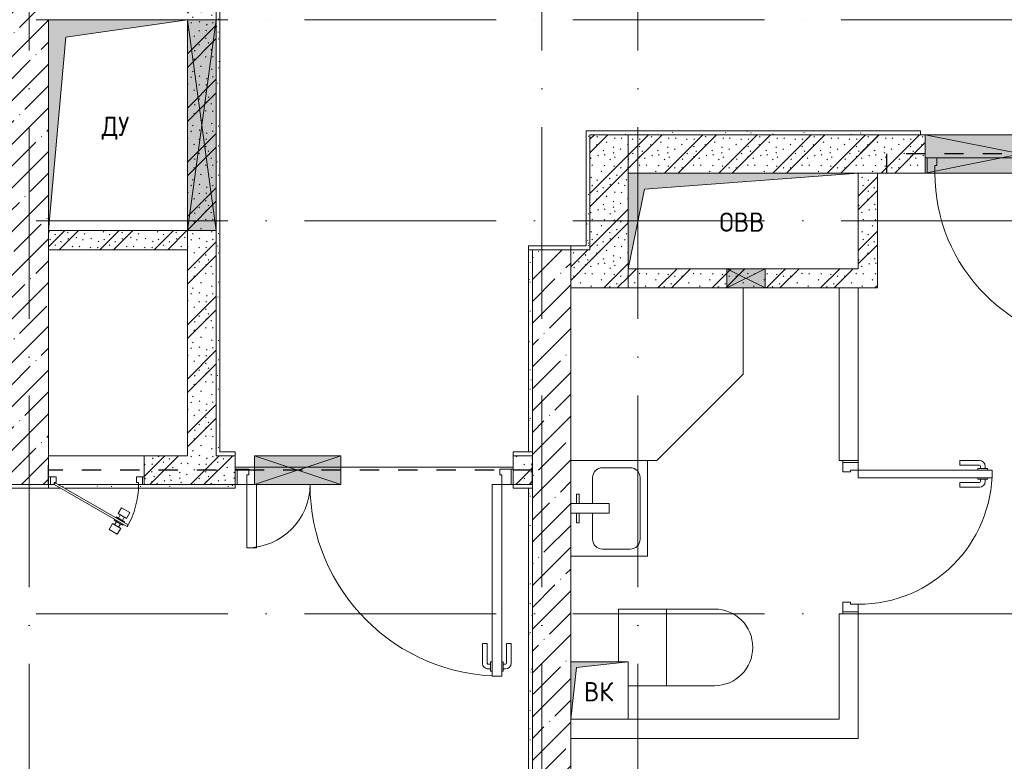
# Model space of a CAD drawing. Header units: millimetres. Extents: x 85617 to 161165, y 53267 to 102987.
# Tile 34 of 47: x 129876 to 135013, y 83961 to 87831. Entities that reach past the tile are written whole.
import ezdxf

# ---------------------------------------------------------------- set-up
doc = ezdxf.new("R2010")
doc.units = ezdxf.units.MM
doc.linetypes.add('3_ Штрих_ 1 х 1 мм', pattern=[200, 100, -100])
doc.linetypes.add('4_ Штрихпунктир_ 10 х 2 мм', pattern=[1400, 1000, -200, 0, -200])
for name, color, linetype, lineweight in [('A-____-NOTE-TEXT', 5, 'Continuous', 5), ('A-DETL-GENF-OTLN', 7, 'Continuous', 9), ('A-DOOR-____-MCUT', 7, 'Continuous', 18), ('A-DOOR-____-OTLN', 7, 'Continuous', 9), ('A-DOOR-FRAM-MCUT', 7, 'Continuous', 18), ('A-FLOR-____-OTLN', 7, 'Continuous', 9), ('A-GLAZ-____-MCUT', 7, 'Continuous', 9), ('A-GLAZ-____-OTLN', 7, 'Continuous', 9), ('A-WALL-____-MCUT', 7, 'Continuous', 9), ('A-WALL-____-PATT', 7, 'Continuous', 9), ('I-WALL-____-MCUT', 7, 'Continuous', 9), ('I-WALL-____-OTLN', 7, 'Continuous', 9), ('M-EQPM-____-OTLN', 7, 'Continuous', 9), ('P-SANR-FIXT-OTLN', 7, 'Continuous', 9), ('S-BEAM-____-OTLN', 7, 'Continuous', 9), ('S-GRID-____-OTLN', 7, 'Continuous', 9)]:
    doc.layers.add(name, color=color, linetype=linetype, lineweight=lineweight)
doc.styles.add('GOST Common', font='GOST_Common.ttf', dxfattribs={"height": 100})
pattern_1 = [(45, (0, 0), (-114.04925, 114.04925), []), (45, (114.05, 0), (-114.04925, 114.04925), [201.613, -40.323, 3.353, -36.97])]
pattern_2 = [(135, (150.28, 188.64), (-282.8427, 3e-14), [5, -395]), (135, (174.9, 237.36), (-282.8427, 3e-14), [5, -395]), (135, (211.96, 236.53), (-282.8427, 3e-14), [5, -395]), (135, (114.96, 223.96), (-282.8427, 3e-14), [5, -395]), (135, (77.54, 223.96), (-282.8427, 3e-14), [5, -395]), (135, (57.44, 184.52), (-282.8427, 3e-14), [5, -395]), (135, (66.21, 142.9), (-282.84271, 3e-14), [5, -395]), (135, (107.33, 161), (-282.8427, 3e-14), [5, -395]), (135, (99.08, 130.94), (-282.8427, 3e-14), [5, -395]), (135, (22.6, 136.46), (-282.84271, 3e-14), [5, -395]), (135, (21.16, 168.08), (-282.84271, 3e-14), [5, -395]), (135, (46.13, 96.12), (-282.84271, 3e-14), [5, -395]), (135, (3.54, 74.6), (-282.84271, 3e-14), [5, -395]), (135, (40.3, 47.56), (-282.84271, 3e-14), [5, -395]), (135, (39.77, 18.47), (-282.84271, 3e-14), [5, -395]), (135, (76.94, 37.28), (-282.84271, 3e-14), [5, -395]), (135, (114.18, 62.4), (-282.84271, 3e-14), [5, -395]), (135, (139.87, 90.2), (-282.8427, 3e-14), [5, -395]), (135, (141.44, 15.82), (-282.84271, 3e-14), [5, -395]), (135, (188.69, 26.73), (-282.8427, 3e-14), [5, -395]), (135, (176.14, 51.36), (-282.8427, 3e-14), [5, -395]), (135, (177.03, 0), (-282.8427, 3e-14), [5, -395]), (135, (276.61, 8.22), (-282.8427, 3e-14), [5, -395]), (135, (271.19, 31.72), (-282.8427, 3e-14), [5, -395]), (135, (268.29, 119.65), (-282.8427, 3e-14), [5, -395]), (135, (237.92, 101.95), (-282.8427, 3e-14), [5, -395]), (135, (237.92, 158.27), (-282.8427, 3e-14), [5, -395]), (135, (260.4, 204.35), (-282.8427, 3e-14), [5, -395]), (135, (275.54, 235.4), (-282.8427, 3e-14), [5, -395]), (135, (117.62, 268.96), (-282.8427, 3e-14), [5, -395]), (135, (203.62, 273.83), (-282.8427, 3e-14), [5, -395]), (135, (47.24, 279.3), (-282.8427, 3e-14), [5, -395]), (135, (23.2, 266.16), (-282.8427, 3e-14), [5, -395]), (135, (42.78, 232.52), (-282.8427, 3e-14), [5, -395]), (135, (177.76, 90.57), (-282.8427, 3e-14), [5, -395]), (135, (181.12, 121.8), (-282.8427, 3e-14), [5, -395]), (135, (206.73, 172.06), (-282.8427, 3e-14), [5, -395]), (135, (143.14, 136.62), (-282.8427, 3e-14), [5, -395]), (135, (211.51, 131.86), (-282.8427, 3e-14), [5, -395]), (135, (81.47, 95.1), (-282.84271, 3e-14), [5, -395]), (135, (235.13, 60.46), (-282.8427, 3e-14), [5, -395]), (135, (242.24, 4.89), (-282.8427, 3e-14), [5, -395]), (45, (0, 106.07), (-282.84271, 0), []), (45, (106.07, 0), (-282.84271, 0), []), (45, (176.78, 0), (-282.8427, 0), []), (45, (0, 176.78), (-282.84271, 0), [])]
pattern_3 = [(0, (0, 0), (203.2, 50.8), [3.353, -149.047, 3.353, -149.047, -812.8]), (0, (0, 0), (203.2, 50.8), [-304.8, 3.353, -301.447, 3.353, -149.047, -355.6]), (0, (0, 0), (203.2, 50.8), [-762, 3.353, -98.247, 3.353, -250.647]), (120, (76.2, 25.4), (-145.59409, 150.576362), [3.353, -149.047, 3.353, -149.047, -812.8]), (120, (76.2, 25.4), (-145.59409, 150.576362), [-304.8, 3.353, -301.447, 3.353, -149.047, -355.6]), (120, (76.2, 25.4), (-145.59409, 150.576362), [-762, 3.353, -98.247, 3.353, -250.647]), (240, (101.6, 127), (-57.60591, -201.376362), [3.353, -149.047, 3.353, -149.047, -812.8]), (240, (101.6, 127), (-57.60591, -201.376362), [-304.8, 3.353, -301.447, 3.353, -149.047, -355.6]), (240, (101.6, 127), (-57.60591, -201.376362), [-762, 3.353, -98.247, 3.353, -250.647])]

# ---------------------------------------------------------------- blocks, each defined once
blk = doc.blocks.new('АР_Канал вертикальный прямоугольный - ДУ-7934100-ВКК_25_К3_З_ЭОМ_воронка парапетная_')
at = {"layer": 'A-DETL-GENF-OTLN', "lineweight": 5, "true_color": 0xf4f4f4}
blk.add_hatch(color=7, dxfattribs=at).paths.add_polyline_path([(-362.5, -550), (-271.25, 458.75), (362.5, 550), (-362.5, 550)])
at = {"layer": 'A-DETL-GENF-OTLN', "color": 254, "lineweight": 13, "true_color": 0xcccccc}
for p, q in [((362.5, 550), (-362.5, 550)), ((-362.5, 550), (-362.5, -550)), ((362.5, 550), (-362.5, 550)), ((-362.5, 550), (-362.5, -550)), ((-271.25, 458.75), (362.5, 550)), ((-271.25, 458.75), (362.5, 550)), ((362.5, -550), (362.5, 550)), ((-362.5, -550), (-271.25, 458.75)), ((-362.5, -550), (-271.25, 458.75)), ((-362.5, -550), (362.5, -550))]:
    blk.add_line(p, q, dxfattribs=at)
at = {"layer": 'M-EQPM-____-OTLN', "color": 254, "lineweight": 5, "true_color": 0xcccccc}
for p, q in [((-362.5, -550), (-362.5, 550)), ((-362.5, 550), (362.5, 550)), ((362.5, 550), (362.5, -550)), ((362.5, -550), (-362.5, -550))]:
    blk.add_line(p, q, dxfattribs=at)
blk = doc.blocks.new('АР_Канал вертикальный прямоугольный - ВК-6741383-ВКК_25_К3_З_ЭОМ_воронка парапетная_')
at = {"layer": 'A-DETL-GENF-OTLN', "lineweight": 5, "true_color": 0xf4f4f4}
blk.add_hatch(color=7, dxfattribs=at).paths.add_polyline_path([(-150, -150), (-120, 120), (150, 150), (-150, 150), (-150, 95.5)])
at = {"layer": 'A-DETL-GENF-OTLN', "color": 254, "lineweight": 13, "true_color": 0xcccccc}
for p, q in [((150, 150), (-150, 150)), ((-150, 150), (-150, -150)), ((150, 150), (-150, 150)), ((-150, 150), (-150, -150)), ((-150, -150), (-120, 120)), ((-150, -150), (-120, 120)), ((-120, 120), (150, 150)), ((-120, 120), (150, 150)), ((150, -150), (150, 150)), ((-150, -150), (150, -150))]:
    blk.add_line(p, q, dxfattribs=at)
at = {"layer": 'M-EQPM-____-OTLN', "color": 254, "lineweight": 5, "true_color": 0xcccccc}
for p, q in [((-150, -150), (-150, 150)), ((-150, 150), (150, 150)), ((150, 150), (150, -150)), ((150, -150), (-150, -150))]:
    blk.add_line(p, q, dxfattribs=at)
blk = doc.blocks.new('АР_НОВДверь двупольная - 1450х2100h_1000_300__Тамбур шлюз_EI30-4850807-ВКК_25_К3_З_ЭОМ_воронка парапетная_')
at = {"layer": 'A-DOOR-____-MCUT', "color": 254, "lineweight": 13, "true_color": 0xcccccc}
for p, q in [((-665, 75), (-665, 1075)), ((-665, 1075), (-615, 1075)), ((-615, 1075), (-615, 75)), ((665, 405), (615, 405)), ((615, 405), (615, 75)), ((665, 75), (665, 405)), ((-615, 75), (-665, 75)), ((615, 75), (625, 75)), ((625, 75), (665, 75))]:
    blk.add_line(p, q, dxfattribs=at)
at = {"layer": 'A-DOOR-____-OTLN', "color": 254, "lineweight": 5, "true_color": 0xcccccc}
for p, q in [((-673, 1037.5), (-685, 1037.5)), ((-673, 1050), (-673, 1000)), ((-665, 1050), (-673, 1050)), ((-615, 1050), (-607, 1050)), ((-607, 1050), (-607, 1000)), ((-607, 1037.5), (-595, 1037.5)), ((-715, 905), (-715, 1007.5)), ((-690, 905), (-690, 1007.5)), ((-673, 1012.5), (-685, 1012.5)), ((-673, 1000), (-665, 1000)), ((-607, 1000), (-615, 1000)), ((-607, 1012.5), (-595, 1012.5)), ((-590, 905), (-590, 1007.5)), ((-565, 905), (-565, 1007.5)), ((-690, 905), (-715, 905)), ((-590, 905), (-565, 905))]:
    blk.add_line(p, q, dxfattribs=at)
for centre, radius, start, end in [((-685, 1007.5), 30, 90, 180), ((-665, 75), 1000, 0, 90), ((-595, 1007.5), 30, 360, 90), ((-685, 1007.5), 4.99, 90, 180), ((-595, 1007.5), 4.99, 360, 90), ((665, 75), 330, 90, 180)]:
    blk.add_arc(centre, radius, start, end, dxfattribs=at)
at = {"layer": 'A-DOOR-FRAM-MCUT', "color": 254, "lineweight": 13, "true_color": 0xcccccc}
for p, q in [((-715, 75), (-725, 75)), ((-715, 75), (-665, 75)), ((-715, -5), (-715, 75)), ((-665, 75), (-665, 25)), ((715, 75), (665, 75)), ((665, 75), (665, 25)), ((715, -5), (715, 75)), ((715, 75), (725, 75)), ((-665, 25), (-655, 25)), ((-655, 25), (-655, -5)), ((665, 25), (655, 25)), ((655, 25), (655, -5)), ((-715, -5), (-725, -5)), ((-655, -5), (-715, -5)), ((655, -5), (715, -5)), ((715, -5), (725, -5))]:
    blk.add_line(p, q, dxfattribs=at)
blk = doc.blocks.new('АР_Дверь однопольная - 1000х2100h_900__Вход в кв_EI30-5083286-ВКК_25_К3_З_ЭОМ_воронка парапетная_')
at = {"layer": 'A-DOOR-____-MCUT', "color": 254, "lineweight": 13, "true_color": 0xcccccc}
for p, q in [((-450, 1000), (-450, 100)), ((-410, 1000), (-450, 1000)), ((-410, 100), (-410, 1000)), ((-450, 100), (-410, 100))]:
    blk.add_line(p, q, dxfattribs=at)
at = {"layer": 'A-DOOR-____-OTLN', "color": 254, "lineweight": 5, "true_color": 0xcccccc}
for p, q in [((-500, 830), (-500, 932.5)), ((-475, 830), (-475, 932.5)), ((-458, 962.5), (-470, 962.5)), ((-458, 937.5), (-470, 937.5)), ((-458, 975), (-458, 925)), ((-450, 975), (-458, 975)), ((-458, 925), (-450, 925)), ((-410, 975), (-402, 975)), ((-402, 925), (-410, 925)), ((-402, 975), (-402, 925)), ((-402, 962.5), (-390, 962.5)), ((-402, 937.5), (-390, 937.5)), ((-385, 830), (-385, 932.5)), ((-360, 830), (-360, 932.5)), ((-475, 830), (-500, 830)), ((-385, 830), (-360, 830))]:
    blk.add_line(p, q, dxfattribs=at)
for centre, radius, start, end in [((-450, 100), 900, 360, 90), ((-470, 932.5), 30, 90, 180), ((-470, 932.5), 4.99, 90, 180), ((-390, 932.5), 30, 360, 90), ((-390, 932.5), 4.99, 360, 90)]:
    blk.add_arc(centre, radius, start, end, dxfattribs=at)
at = {"layer": 'A-DOOR-FRAM-MCUT', "color": 254, "lineweight": 13, "true_color": 0xcccccc}
for p, q in [((-490, 100), (-500, 100)), ((-450, 100), (-490, 100)), ((-490, 100), (-490, 20)), ((-450, 60), (-450, 100)), ((-440, 60), (-450, 60)), ((-440, 20), (-440, 60)), ((450, 60), (440, 60)), ((440, 60), (440, 20)), ((490, 100), (450, 100)), ((450, 100), (450, 60)), ((490, 20), (490, 100)), ((490, 100), (500, 100)), ((-490, 20), (-500, 20)), ((-490, 20), (-440, 20)), ((440, 20), (490, 20)), ((490, 20), (500, 20))]:
    blk.add_line(p, q, dxfattribs=at)
blk = doc.blocks.new('АР_Дверь однопольная - 800х2100h_700__Глухая_Су апарт_тип_эт-4498601-ВКК_25_К3_З_ЭОМ_воронка парапетная_')
at = {"layer": 'A-DOOR-____-MCUT', "color": 254, "lineweight": 13, "true_color": 0xcccccc}
for p, q in [((-350, 750), (-350, 50)), ((-310, 750), (-350, 750)), ((-310, 50), (-310, 750)), ((-350, 50), (-310, 50))]:
    blk.add_line(p, q, dxfattribs=at)
at = {"layer": 'A-DOOR-____-OTLN', "color": 254, "lineweight": 5, "true_color": 0xcccccc}
for p, q in [((-358, 725), (-358, 675)), ((-350, 725), (-358, 725)), ((-310, 725), (-302, 725)), ((-302, 725), (-302, 675)), ((-400, 580), (-400, 682.5)), ((-375, 580), (-375, 682.5)), ((-358, 712.5), (-370, 712.5)), ((-358, 687.5), (-370, 687.5)), ((-358, 675), (-350, 675)), ((-302, 675), (-310, 675)), ((-302, 712.5), (-290, 712.5)), ((-302, 687.5), (-290, 687.5)), ((-285, 580), (-285, 682.5)), ((-260, 580), (-260, 682.5)), ((-375, 580), (-400, 580)), ((-285, 580), (-260, 580))]:
    blk.add_line(p, q, dxfattribs=at)
for centre, radius, start, end in [((-350, 50), 700, 360, 90), ((-370, 682.5), 30, 90, 180), ((-370, 682.5), 4.99, 90, 180), ((-290, 682.5), 30, 360, 90), ((-290, 682.5), 4.99, 360, 90)]:
    blk.add_arc(centre, radius, start, end, dxfattribs=at)
at = {"layer": 'A-DOOR-FRAM-MCUT', "color": 254, "lineweight": 13, "true_color": 0xcccccc}
for p, q in [((-390, 50), (-400, 50)), ((-350, 50), (-390, 50)), ((-390, 50), (-390, -30)), ((-350, 10), (-350, 50)), ((-340, 10), (-350, 10)), ((-340, -30), (-340, 10)), ((350, 10), (340, 10)), ((340, 10), (340, -30)), ((390, 50), (350, 50)), ((350, 50), (350, 10)), ((390, -30), (390, 50)), ((390, 50), (400, 50)), ((-390, -30), (-400, -30)), ((-390, -30), (-340, -30)), ((340, -30), (390, -30)), ((390, -30), (400, -30))]:
    blk.add_line(p, q, dxfattribs=at)
blk = doc.blocks.new('A-PLU-Shower_Corner_2D - 900x900-996533-ВКК_25_К3_З_ЭОМ_воронка парапетная_')
at = {"layer": 'P-SANR-FIXT-OTLN', "color": 254, "lineweight": 5, "true_color": 0xcccccc}
for p, q in [((-450, 900), (-900, 450)), ((-450, 900), (-900, 450)), ((0, 900), (-450, 900)), ((-450, 900), (0, 900)), ((-900, 450), (-900, 0)), ((-900, 0), (-900, 450))]:
    blk.add_line(p, q, dxfattribs=at)
blk = doc.blocks.new('A-PLU-toilet-2-2D - L600xW600xH900-V12-ВКК_25_К3_З_ЭОМ_воронка парапетная_')
at = {"layer": 'P-SANR-FIXT-OTLN', "color": 254, "lineweight": 5, "true_color": 0xcccccc}
for p, q in [((250, 0), (-250, 0)), ((-250, 0), (-250, -275)), ((-250, 0), (-250, -275)), ((250, 0), (-250, 0)), ((0, 0), (0, -400)), ((-200, -400), (250, -400)), ((-200, -400), (250, -400))]:
    blk.add_line(p, q, dxfattribs=at)
blk.add_arc((250, -200), 200, 270, 90, dxfattribs=at)
blk.add_arc((250, -200), 200, 270, 90, dxfattribs=at)
blk = doc.blocks.new('A-PLU-Sink-2D - 400 x 500mm-997041-ВКК_25_К3_З_ЭОМ_воронка парапетная_')
at = {"layer": 'P-SANR-FIXT-OTLN', "color": 254, "lineweight": 5, "true_color": 0xcccccc}
for p, q in [((-234.3, 202.3), (-234.3, -197.7)), ((-234.3, -197.7), (-234.3, 202.3)), ((-59.3, 172.3), (-59.3, 157.3)), ((-9.3, 172.3), (-59.3, 172.3)), ((-59.3, 157.3), (-9.3, 157.3)), ((-9.3, 2.3), (-9.3, 202.3)), ((40.7, 202.3), (40.7, 2.3)), ((40.7, 172.3), (90.7, 172.3)), ((90.7, 157.3), (40.7, 157.3)), ((90.7, 172.3), (90.7, 157.3)), ((265.7, -197.7), (265.7, 202.3)), ((265.7, 202.3), (265.7, -197.7)), ((-9.3, 88), (-145.4, 88)), ((176.8, 88), (40.7, 88)), ((-196.2, 37.2), (-196.2, -108.8)), ((40.7, 2.3), (-9.3, 2.3)), ((227.6, -108.8), (227.6, 37.2)), ((-234.3, -197.7), (265.7, -197.7)), ((265.7, -197.7), (-234.3, -197.7)), ((-145.4, -159.6), (176.8, -159.6))]:
    blk.add_line(p, q, dxfattribs=at)
for centre, start, end in [((-145.4, 37.2), 90, 180), ((176.8, 37.2), 360, 90), ((-145.4, -108.8), 180, 270), ((176.8, -108.8), 270, 0)]:
    blk.add_arc(centre, 50.8, start, end, dxfattribs=at)
blk = doc.blocks.new('АР_Канал вертикальный прямоугольный - ОВВ-7428542-ВКК_25_К3_З_ЭОМ_воронка парапетная_')
at = {"layer": 'A-DETL-GENF-OTLN', "lineweight": 5, "true_color": 0xf4f4f4}
blk.add_hatch(color=7, dxfattribs=at).paths.add_polyline_path([(-600, -250), (-515, 165), (600, 250), (-600, 250)])
at = {"layer": 'A-DETL-GENF-OTLN', "color": 254, "lineweight": 13, "true_color": 0xcccccc}
for p, q in [((600, 250), (-600, 250)), ((-600, 250), (-600, -250)), ((600, 250), (-600, 250)), ((-600, 250), (-600, -250)), ((-515, 165), (600, 250)), ((-515, 165), (600, 250)), ((600, -250), (600, 250)), ((-600, -250), (-515, 165)), ((-600, -250), (-515, 165)), ((-600, -250), (600, -250))]:
    blk.add_line(p, q, dxfattribs=at)
at = {"layer": 'M-EQPM-____-OTLN', "color": 254, "lineweight": 5, "true_color": 0xcccccc}
for p, q in [((-600, -250), (-600, 250)), ((-600, 250), (600, 250)), ((600, 250), (600, -250)), ((600, -250), (-600, -250))]:
    blk.add_line(p, q, dxfattribs=at)
blk = doc.blocks.new('АР_Отверстие прямоугольное - ОВВ-4523515-ВКК_25_К3_З_ЭОМ_воронка парапетная_')
at = {"layer": 'A-DETL-GENF-OTLN', "lineweight": 5, "true_color": 0xf9f9f9}
blk.add_hatch(color=7, dxfattribs=at).paths.add_polyline_path([(25, -50), (225, -50), (225, 50), (25, 50)])
at = {"layer": 'A-DETL-GENF-OTLN', "color": 254, "lineweight": 5, "true_color": 0xcccccc}
for p, q in [((225, 50), (25, -50)), ((25, 50), (225, -50))]:
    blk.add_line(p, q, dxfattribs=at)
at = {"layer": 'A-DETL-GENF-OTLN', "color": 254, "lineweight": 13, "true_color": 0xcccccc}
for p, q in [((25, 50), (25, -50)), ((225, -50), (225, 50)), ((25, -50), (225, -50))]:
    blk.add_line(p, q, dxfattribs=at)
at = {"layer": 'A-GLAZ-____-MCUT', "color": 254, "lineweight": 5, "true_color": 0xcccccc}
for p, q in [((25, 50), (25, -50)), ((225, 50), (225, -50))]:
    blk.add_line(p, q, dxfattribs=at)
blk = doc.blocks.new('АР_Отверстие прямоугольное - ОВВ-5565579-ВКК_25_К3_З_ЭОМ_воронка парапетная_')
at = {"layer": 'A-DETL-GENF-OTLN', "lineweight": 5, "true_color": 0xf9f9f9}
blk.add_hatch(color=7, dxfattribs=at).paths.add_polyline_path([(675, 75), (-425, 75), (-425, -75), (675, -75)])
at = {"layer": 'A-DETL-GENF-OTLN', "color": 254, "lineweight": 5, "true_color": 0xcccccc}
for p, q in [((675, 75), (-425, -75)), ((-425, 75), (675, -75))]:
    blk.add_line(p, q, dxfattribs=at)
at = {"layer": 'A-DETL-GENF-OTLN', "color": 254, "lineweight": 13, "true_color": 0xcccccc}
for p, q in [((675, 75), (-425, 75)), ((-425, 75), (-425, -75)), ((675, -75), (675, 75))]:
    blk.add_line(p, q, dxfattribs=at)
at = {"layer": 'A-GLAZ-____-MCUT', "color": 254, "lineweight": 5, "true_color": 0xcccccc}
for p, q in [((-425, 75), (-425, -75)), ((675, 75), (675, -75))]:
    blk.add_line(p, q, dxfattribs=at)
blk = doc.blocks.new('АР_Отверстие прямоугольное - ОВВ-4524334-ВКК_25_К3_З_ЭОМ_воронка парапетная_')
at = {"layer": 'A-DETL-GENF-OTLN', "lineweight": 5, "true_color": 0xf9f9f9}
blk.add_hatch(color=7, dxfattribs=at).paths.add_polyline_path([(-375, 100), (-375, -100), (625, -100), (625, 100)])
at = {"layer": 'A-DETL-GENF-OTLN', "color": 254, "lineweight": 5, "true_color": 0xcccccc}
for p, q in [((625, 100), (-375, -100)), ((-375, 100), (625, -100))]:
    blk.add_line(p, q, dxfattribs=at)
at = {"layer": 'A-DETL-GENF-OTLN', "color": 254, "lineweight": 13, "true_color": 0xcccccc}
for p, q in [((625, 100), (-375, 100)), ((-375, 100), (-375, -100)), ((625, -100), (625, 100)), ((-375, -100), (625, -100))]:
    blk.add_line(p, q, dxfattribs=at)
at = {"layer": 'A-GLAZ-____-MCUT', "color": 254, "lineweight": 5, "true_color": 0xcccccc}
for p, q in [((-375, 100), (-375, -100)), ((625, 100), (625, -100))]:
    blk.add_line(p, q, dxfattribs=at)
blk = doc.blocks.new('АР_Перемычка - 200_Уx2_50x5__Оп_100_50x5_-200-5083466-ВКК_25_К3_З_ЭОМ_воронка парапетная_')
at = {"layer": 'A-DETL-GENF-OTLN', "color": 254, "linetype": '3_ Штрих_ 1 х 1 мм', "lineweight": 25, "true_color": 0xdcdcdc}
for p, q in [((-600, 100), (-600, -100)), ((700, 100), (700, -100)), ((-600, 0), (-500, 0)), ((-500, 0), (500, 0)), ((500, 0), (700, 0))]:
    blk.add_line(p, q, dxfattribs=at)
blk = doc.blocks.new('АР_Дверь однопольная - 500х1300h_400__ВК_СС-5166431-ВКК_25_К3_З_ЭОМ_воронка парапетная_')
at = {"layer": 'A-DOOR-____-MCUT', "color": 254, "lineweight": 13, "true_color": 0xcccccc}
for p, q in [((-161.1, 295), (-166.1, 286.3)), ((-166.1, 286.3), (215, 66.3)), ((220, 75), (-161.1, 295)), ((215, 66.3), (220, 75))]:
    blk.add_line(p, q, dxfattribs=at)
at = {"layer": 'A-DOOR-____-OTLN', "color": 254, "lineweight": 5, "true_color": 0xcccccc}
for p, q in [((-126.9, 304.2), (-109.4, 334.5)), ((-109.4, 334.5), (-66.1, 309.5)), ((-66.1, 309.5), (-83.6, 279.2)), ((-144.4, 273.8), (-146.9, 269.5)), ((-146.9, 269.5), (-103.6, 244.5)), ((-135.6, 263), (-145.6, 245.7)), ((-139.4, 282.5), (-136.9, 286.8)), ((-136.9, 286.8), (-93.6, 261.8)), ((-83.6, 279.2), (-126.9, 304.2)), ((-125.6, 280.3), (-115.6, 297.6)), ((-104.9, 268.3), (-94.9, 285.7)), ((-93.6, 261.8), (-96.1, 257.5)), ((-174.4, 221.9), (-156.9, 252.2)), ((-131.1, 196.9), (-174.4, 221.9)), ((-156.9, 252.2), (-113.6, 227.2)), ((-113.6, 227.2), (-131.1, 196.9)), ((-114.9, 251), (-124.9, 233.7)), ((-103.6, 244.5), (-101.1, 248.8))]:
    blk.add_line(p, q, dxfattribs=at)
blk.add_arc((220, 75), 440, 150, 180, dxfattribs=at)
at = {"layer": 'A-DOOR-FRAM-MCUT', "color": 254, "lineweight": 13, "true_color": 0xcccccc}
for p, q in [((-240, 75), (-250, 75)), ((-220, 75), (-240, 75)), ((-240, 75), (-240, 35)), ((-220, 65), (-220, 75)), ((-210, 65), (-220, 65)), ((-210, 35), (-210, 65)), ((220, 65), (210, 65)), ((210, 65), (210, 35)), ((240, 75), (220, 75)), ((220, 75), (220, 65)), ((240, 35), (240, 75)), ((240, 75), (250, 75)), ((-240, 35), (-250, 35)), ((-240, 35), (-210, 35)), ((210, 35), (240, 35)), ((240, 35), (250, 35))]:
    blk.add_line(p, q, dxfattribs=at)
blk = doc.blocks.new('АР_Перемычка - 150_Уx1_75x5__Оп_100_50x5_-Оп_975_50x5_-5339639-ВКК_25_К3_З_ЭОМ_воронка парапетная_')
at = {"layer": 'A-DETL-GENF-OTLN', "color": 254, "linetype": '3_ Штрих_ 1 х 1 мм', "lineweight": 25, "true_color": 0xdcdcdc}
for p, q in [((-825, 75), (-825, -75)), ((1700, 75), (1700, -75)), ((-825, 0), (175, 0)), ((175, 0), (625, 0)), ((625, 0), (1700, 0))]:
    blk.add_line(p, q, dxfattribs=at)
blk = doc.blocks.new('АР_Отверстие прямоугольное - АПТ-6425830-ВКК_25_К3_З_ЭОМ_воронка парапетная_')
at = {"layer": 'A-DETL-GENF-OTLN', "lineweight": 5, "true_color": 0xf9f9f9}
blk.add_hatch(color=7, dxfattribs=at).paths.add_polyline_path([(-100, -75), (350, -75), (350, 75), (-100, 75)])
at = {"layer": 'A-DETL-GENF-OTLN', "color": 254, "lineweight": 5, "true_color": 0xcccccc}
for p, q in [((350, 75), (-100, -75)), ((-100, 75), (350, -75))]:
    blk.add_line(p, q, dxfattribs=at)
at = {"layer": 'A-DETL-GENF-OTLN', "color": 254, "lineweight": 13, "true_color": 0xcccccc}
for p, q in [((350, 75), (-100, 75)), ((-100, 75), (-100, -75)), ((350, -75), (350, 75)), ((-100, -75), (350, -75))]:
    blk.add_line(p, q, dxfattribs=at)
at = {"layer": 'A-GLAZ-____-MCUT', "color": 254, "lineweight": 5, "true_color": 0xcccccc}
for p, q in [((-100, 75), (-100, -75)), ((350, 75), (350, -75))]:
    blk.add_line(p, q, dxfattribs=at)
blk = doc.blocks.new('240311_Наметкина 10_РД_АР_К3_R21_rvt-1-ВКК_25_К3_З_ЭОМ_воронка парапетная_')
at = {"layer": 'A-WALL-____-PATT', "lineweight": 5, "true_color": 0xcccccc}
h = blk.add_hatch(dxfattribs=at)
h.set_pattern_fill('FP_1', color=254, style=0, pattern_type=2)
h.set_pattern_definition(pattern_1)
h.paths.add_polyline_path([(126495, 87575), (126495, 91000), (126295, 91000), (126295, 87575)])
h = blk.add_hatch(dxfattribs=at)
h.set_pattern_fill('FP_4', color=254, style=0, pattern_type=2)
h.set_pattern_definition(pattern_2)
h.paths.add_polyline_path([(127370, 87725), (127370, 91000), (127220, 91000), (127220, 87725)])
h = blk.add_hatch(dxfattribs=at)
h.set_pattern_fill('FP_4', color=254, style=0, pattern_type=2)
h.set_pattern_definition(pattern_2)
h.paths.add_polyline_path([(129520, 88600), (129520, 89400), (129320, 89400), (129320, 88600)])
h = blk.add_hatch(dxfattribs=at)
h.set_pattern_fill('FP_4', color=254, style=0, pattern_type=2)
h.set_pattern_definition(pattern_2)
h.paths.add_polyline_path([(129520, 89200), (131070, 89200), (131070, 89400), (129520, 89400)])
h.paths.add_polyline_path([(132070, 89200), (132170, 89200), (132170, 89400), (132070, 89400)])
h = blk.add_hatch(dxfattribs=at)
h.set_pattern_fill('FP_4', color=254, style=0, pattern_type=2)
h.set_pattern_definition(pattern_2)
h.paths.add_polyline_path([(130820, 88600), (130820, 89200), (130720, 89200), (130720, 88600)])
h = blk.add_hatch(dxfattribs=at)
h.set_pattern_fill('FP_4', color=254, style=0, pattern_type=2)
h.set_pattern_definition(pattern_2)
h.paths.add_polyline_path([(126495, 88800), (127220, 88800), (127220, 88900), (126495, 88900)])
h = blk.add_hatch(dxfattribs=at)
h.set_pattern_fill('FP_1', color=254, style=0, pattern_type=2)
h.set_pattern_definition(pattern_1)
h.paths.add_polyline_path([(129220, 85000), (129220, 88800), (129020, 88800), (129020, 85000)])
h = blk.add_hatch(dxfattribs=at)
h.set_pattern_fill('FP_4', color=254, style=0, pattern_type=2)
h.set_pattern_definition(pattern_2)
h.paths.add_polyline_path([(129320, 88600), (129320, 88800), (129220, 88800), (129220, 88600)])
h = blk.add_hatch(dxfattribs=at)
h.set_pattern_fill('FP_4', color=254, style=0, pattern_type=2)
h.set_pattern_definition(pattern_2)
h.paths.add_polyline_path([(129520, 88600), (130720, 88600), (130720, 88700), (129520, 88700)])
h = blk.add_hatch(dxfattribs=at)
h.set_pattern_fill('FP_4', color=254, style=0, pattern_type=2)
h.set_pattern_definition(pattern_2)
h.paths.add_polyline_path([(126995, 87575), (127470, 87575), (127470, 87725), (126995, 87725)])
h.paths.add_polyline_path([(129020, 87575), (129020, 87725), (128920, 87725), (128920, 87575)])
at = {"layer": 'A-FLOR-____-OTLN', "color": 254, "lineweight": 5, "true_color": 0xcccccc}
for p, q in [((131070, 89280), (131080, 89280)), ((131130, 89280), (132010, 89280)), ((127570, 87665), (127470, 87665)), ((127470, 87665), (127570, 87665)), ((128020, 87665), (127570, 87665)), ((127570, 87665), (128020, 87665)), ((128920, 87665), (128020, 87665)), ((128020, 87665), (128920, 87665))]:
    blk.add_line(p, q, dxfattribs=at)
at = {"layer": 'A-WALL-____-MCUT', "color": 254, "lineweight": 5, "true_color": 0xcccccc}
for p, q in [((126495, 87575), (126495, 88900)), ((127220, 88900), (127220, 88800)), ((127220, 88800), (127220, 88900)), ((129020, 88800), (129020, 85200)), ((129220, 88800), (129020, 88800)), ((129220, 86650), (129220, 88800)), ((126295, 87575), (126495, 87575)), ((129220, 85000), (129220, 86350))]:
    blk.add_line(p, q, dxfattribs=at)
at = {"layer": 'I-WALL-____-MCUT', "color": 254, "lineweight": 5, "true_color": 0xcccccc}
for p, q in [((127370, 88900), (127370, 91000)), ((129520, 89400), (129320, 89400)), ((129320, 89400), (129320, 88800)), ((131070, 89400), (129520, 89400)), ((129520, 89400), (129520, 89200)), ((129520, 89200), (129520, 89400)), ((131070, 89200), (131070, 89400)), ((130720, 89200), (131070, 89200)), ((130820, 89200), (130720, 89200)), ((130820, 88600), (130820, 89200)), ((126495, 88900), (126495, 88800)), ((127370, 87725), (127370, 88900)), ((126495, 88800), (127220, 88800)), ((127220, 88800), (127220, 87725)), ((129320, 88800), (129220, 88800)), ((129220, 88800), (129220, 88600)), ((129520, 88700), (129520, 88600)), ((129520, 88600), (129520, 88700)), ((129220, 88600), (129320, 88600)), ((129320, 88600), (129520, 88600)), ((129520, 88600), (130035, 88600)), ((130035, 88600), (130235, 88600)), ((130235, 88600), (130720, 88600)), ((130720, 88600), (130820, 88600)), ((127220, 87725), (126995, 87725)), ((126995, 87725), (126995, 87575)), ((127470, 87725), (127370, 87725)), ((127470, 87575), (127470, 87725)), ((129020, 87725), (128920, 87725)), ((128920, 87725), (128920, 87575)), ((129020, 87575), (129020, 87725)), ((126995, 87575), (127470, 87575)), ((128920, 87575), (129020, 87575))]:
    blk.add_line(p, q, dxfattribs=at)
at = {"layer": 'I-WALL-____-OTLN', "color": 254, "lineweight": 5, "true_color": 0xcccccc}
for p, q in [((130620, 87700), (130620, 88600)), ((130720, 88600), (130720, 87700)), ((126495, 87725), (126995, 87725)), ((130620, 87700), (130720, 87700)), ((130620, 86350), (130620, 86900)), ((130720, 86900), (130620, 86900)), ((130720, 86900), (130720, 86350)), ((129520, 86350), (130620, 86350)), ((130720, 86250), (130720, 86350)), ((130720, 86250), (129220, 86250))]:
    blk.add_line(p, q, dxfattribs=at)
at = {"layer": 'S-GRID-____-OTLN', "color": 254, "linetype": '4_ Штрихпунктир_ 10 х 2 мм', "lineweight": 5, "true_color": 0xdadada}
for p, q in [((126395, 56236.1), (126395, 104355.7)), ((129070, 56236.1), (129070, 104355.7)), ((129570, 56236.1), (129570, 104355.7)), ((156833.7, 90000), (82885.6, 90000)), ((156833.7, 88950), (82885.6, 88950)), ((156833.7, 86900), (82885.6, 86900))]:
    blk.add_line(p, q, dxfattribs=at)
at = {"layer": 'A-DOOR-____-OTLN', "color": 254, "lineweight": 5, "true_color": 0xcccccc}
for name, p, rotation in [('АР_Дверь однопольная - 1000х2100h_900__Вход в кв_EI30-5083286-ВКК_25_К3_З_ЭОМ_воронка парапетная_', (131570, 89300), 180), ('АР_Дверь однопольная - 800х2100h_700__Глухая_Су апарт_тип_эт-4498601-ВКК_25_К3_З_ЭОМ_воронка парапетная_', (130670, 87300), 270.0000000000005), ('АР_НОВДверь двупольная - 1450х2100h_1000_300__Тамбур шлюз_EI30-4850807-ВКК_25_К3_З_ЭОМ_воронка парапетная_', (128195, 87650), 180), ('АР_Дверь однопольная - 500х1300h_400__ВК_СС-5166431-ВКК_25_К3_З_ЭОМ_воронка парапетная_', (126745, 87650), 180)]:
    blk.add_blockref(name, p, dxfattribs=dict(at, rotation=rotation))
at = {"layer": 'A-GLAZ-____-OTLN', "color": 254, "lineweight": 5, "true_color": 0xcccccc}
for name, p, rotation in [('АР_Отверстие прямоугольное - ОВВ-5565579-ВКК_25_К3_З_ЭОМ_воронка парапетная_', (127295, 89575), 269.9999999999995), ('АР_Отверстие прямоугольное - ОВВ-4524334-ВКК_25_К3_З_ЭОМ_воронка парапетная_', (131695, 89300), 180)]:
    blk.add_blockref(name, p, dxfattribs=dict(at, rotation=rotation))
for name, p in [('АР_Отверстие прямоугольное - ОВВ-4523515-ВКК_25_К3_З_ЭОМ_воронка парапетная_', (130010, 88650)), ('АР_Отверстие прямоугольное - АПТ-6425830-ВКК_25_К3_З_ЭОМ_воронка парапетная_', (127670, 87650))]:
    blk.add_blockref(name, p, dxfattribs=at)
at = {"layer": 'M-EQPM-____-OTLN', "color": 254, "lineweight": 5, "true_color": 0xcccccc}
for name, p in [('АР_Канал вертикальный прямоугольный - ДУ-7934100-ВКК_25_К3_З_ЭОМ_воронка парапетная_', (126857.5, 89450)), ('АР_Канал вертикальный прямоугольный - ОВВ-7428542-ВКК_25_К3_З_ЭОМ_воронка парапетная_', (130120, 88950)), ('АР_Канал вертикальный прямоугольный - ВК-6741383-ВКК_25_К3_З_ЭОМ_воронка парапетная_', (129370, 86500))]:
    blk.add_blockref(name, p, dxfattribs=at)
at = {"layer": 'P-SANR-FIXT-OTLN', "color": 254, "lineweight": 5, "true_color": 0xcccccc}
for name, p, rotation in [('A-PLU-Shower_Corner_2D - 900x900-996533-ВКК_25_К3_З_ЭОМ_воронка парапетная_', (129220, 88600), 180), ('A-PLU-Sink-2D - 400 x 500mm-997041-ВКК_25_К3_З_ЭОМ_воронка парапетная_', (129422.3, 87434.3), 90.00000000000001)]:
    blk.add_blockref(name, p, dxfattribs=dict(at, rotation=rotation))
blk.add_blockref('A-PLU-toilet-2-2D - L600xW600xH900-V12-ВКК_25_К3_З_ЭОМ_воронка парапетная_', (129720, 86925), dxfattribs=at)
at = {"layer": 'S-BEAM-____-OTLN', "color": 254, "lineweight": 5, "true_color": 0xcccccc, "rotation": 180}
for name, p in [('АР_Перемычка - 200_Уx2_50x5__Оп_100_50x5_-200-5083466-ВКК_25_К3_З_ЭОМ_воронка парапетная_', (131570, 89300)), ('АР_Перемычка - 150_Уx1_75x5__Оп_100_50x5_-Оп_975_50x5_-5339639-ВКК_25_К3_З_ЭОМ_воронка парапетная_', (128195, 87650))]:
    blk.add_blockref(name, p, dxfattribs=at)
at = {"layer": 'A-____-NOTE-TEXT', "color": 254, "lineweight": 5, "true_color": 0xcccccc, "char_height": 100, "attachment_point": 1, "style": 'GOST Common'}
for s, insert, width in [('ДУ', (126772.9, 89493.6), 208.439), ('ОВВ', (129995.9, 88993.6), 304.641), ('ВК', (129288.9, 86543.6), 200.422)]:
    blk.add_mtext(s, dxfattribs=dict(at, insert=insert, width=width))
blk = doc.blocks.new('Наметкина 10_РД_АР_К3_Отделка_R21_rvt-1-ВКК_25_К3_З_ЭОМ_воронка парапетная_')
at = {"layer": 'A-WALL-____-PATT', "lineweight": 5, "true_color": 0xaaaaaa}
h = blk.add_hatch(dxfattribs=at)
h.set_pattern_fill('FP_7', color=253, style=0, pattern_type=2)
h.set_pattern_definition(pattern_3)
h.paths.add_polyline_path([(127370, 87745), (127390, 87745), (127390, 90980), (127370, 90980), (127370, 88357.8)])
h = blk.add_hatch(dxfattribs=at)
h.set_pattern_fill('FP_7', color=253, style=0, pattern_type=2)
h.set_pattern_definition(pattern_3)
h.paths.add_polyline_path([(132070, 89400), (132170, 89400), (132170, 89420), (132045, 89420), (132045, 89400)])
h.paths.add_polyline_path([(131045, 89400), (131045, 89420), (129300, 89420), (129300, 89400), (129956.5, 89400)])
h = blk.add_hatch(dxfattribs=at)
h.set_pattern_fill('FP_7', color=253, style=0, pattern_type=2)
h.set_pattern_definition(pattern_3)
h.paths.add_polyline_path([(129320, 88800), (129320, 89400), (129300, 89400), (129300, 88800)])
h = blk.add_hatch(dxfattribs=at)
h.set_pattern_fill('FP_7', color=253, style=0, pattern_type=2)
h.set_pattern_definition(pattern_3)
h.paths.add_polyline_path([(129220, 88800), (129220, 88820), (129000, 88820), (129000, 88800)])
h = blk.add_hatch(dxfattribs=at)
h.set_pattern_fill('FP_7', color=253, style=0, pattern_type=2)
h.set_pattern_definition(pattern_3)
h.paths.add_polyline_path([(129020, 87745), (129020, 88800), (129000, 88800), (129000, 87745)])
h = blk.add_hatch(dxfattribs=at)
h.set_pattern_fill('FP_7', color=253, style=0, pattern_type=2)
h.set_pattern_definition(pattern_3)
h.paths.add_polyline_path([(129300, 88800), (129300, 88820), (129220, 88820), (129220, 88800)])
h = blk.add_hatch(dxfattribs=at)
h.set_pattern_fill('FP_7', color=253, style=0, pattern_type=2)
h.set_pattern_definition(pattern_3)
h.paths.add_polyline_path([(129020, 87725), (129020, 87745), (128920, 87745), (128920, 87725)])
h.paths.add_polyline_path([(127470, 87725), (127470, 87745), (127370, 87745), (127370, 87725)])
h = blk.add_hatch(dxfattribs=at)
h.set_pattern_fill('FP_7', color=253, style=0, pattern_type=2)
h.set_pattern_definition(pattern_3)
h.paths.add_polyline_path([(129020, 87555), (129020, 87575), (128920, 87575), (128920, 87555)])
h.paths.add_polyline_path([(127470, 87555), (127470, 87575), (126545, 87575), (126579.6, 87555), (127141, 87555)])
h.paths.add_polyline_path([(126495, 87555), (126559.6, 87555), (126525, 87575), (126495, 87575), (126495, 87570)])
h = blk.add_hatch(dxfattribs=at)
h.set_pattern_fill('FP_7', color=253, style=0, pattern_type=2)
h.set_pattern_definition(pattern_3)
h.paths.add_polyline_path([(129020, 85200), (129020, 87555), (129000, 87555), (129000, 85200)])
at = {"layer": 'A-WALL-____-MCUT', "color": 253, "lineweight": 5, "true_color": 0xaaaaaa}
for p, q in [((127370, 90980), (127370, 88900)), ((127390, 87745), (127390, 90980)), ((131045, 89420), (129300, 89420)), ((129300, 89420), (129300, 89400)), ((129300, 89400), (129300, 88820)), ((129320, 89400), (131045, 89400)), ((129320, 88800), (129320, 89400)), ((131045, 89400), (131045, 89420)), ((127370, 88900), (127370, 87745)), ((129220, 88820), (129000, 88820)), ((129000, 88820), (129000, 88800)), ((129020, 88800), (129000, 88800)), ((129000, 88800), (129000, 87745)), ((129000, 88800), (129220, 88800)), ((129020, 87745), (129020, 88800)), ((129220, 88800), (129220, 88820)), ((129300, 88820), (129220, 88820)), ((129220, 88820), (129220, 88800)), ((129220, 88800), (129300, 88800)), ((129300, 88800), (129320, 88800)), ((127370, 87745), (127370, 87725)), ((127370, 87725), (127470, 87725)), ((127470, 87745), (127390, 87745)), ((127470, 87725), (127470, 87745)), ((129020, 87745), (128920, 87745)), ((128920, 87745), (128920, 87725)), ((128920, 87725), (129020, 87725)), ((129000, 87745), (129020, 87745)), ((129020, 87725), (129020, 87745)), ((126495, 87575), (126295, 87575)), ((126295, 87555), (126495, 87555)), ((126505, 87575), (126495, 87575)), ((126495, 87575), (126495, 87555)), ((126495, 87555), (126495, 87575)), ((126495, 87555), (126559.6, 87555)), ((126965, 87575), (126545, 87575)), ((126579.6, 87555), (127470, 87555)), ((127470, 87575), (126985, 87575)), ((127470, 87555), (127470, 87575)), ((129020, 87575), (128920, 87575)), ((128920, 87575), (128920, 87555)), ((128920, 87555), (129020, 87555)), ((129000, 87555), (129000, 85200)), ((129020, 87555), (129000, 87555)), ((129020, 87555), (129020, 87575)), ((129020, 85200), (129020, 87555))]:
    blk.add_line(p, q, dxfattribs=at)
at = {"layer": 'S-GRID-____-OTLN', "color": 254, "linetype": '4_ Штрихпунктир_ 10 х 2 мм', "lineweight": 5, "true_color": 0xcccccc}
for p, q in [((126395, 56236.1), (126395, 104355.7)), ((129070, 56236.1), (129070, 104355.7)), ((129570, 56236.1), (129570, 104355.7)), ((156833.7, 90000), (83961.5, 90000)), ((156833.7, 88950), (83961.5, 88950)), ((156833.7, 86900), (83961.5, 86900))]:
    blk.add_line(p, q, dxfattribs=at)

msp = doc.modelspace()

# ---------------------------------------------------------------- block references
at = {"lineweight": 5}
for name in ['240311_Наметкина 10_РД_АР_К3_R21_rvt-1-ВКК_25_К3_З_ЭОМ_воронка парапетная_', 'Наметкина 10_РД_АР_К3_Отделка_R21_rvt-1-ВКК_25_К3_З_ЭОМ_воронка парапетная_']:
    msp.add_blockref(name, (3531, -2169), dxfattribs=at)

doc.saveas('drawing.dxf')
